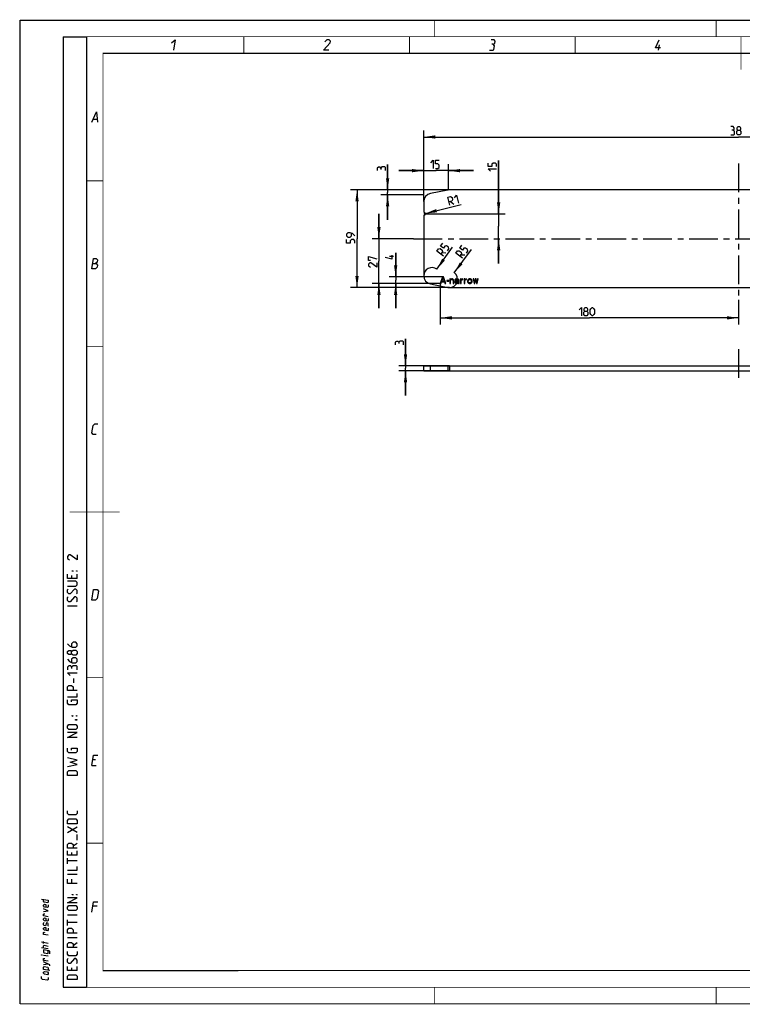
# Model space of a CAD drawing. Header units: millimetres. Extents: x 0 to 420, y 0 to 297.
# Tile 1 of 5: x 0 to 218, y 0 to 297. Entities that reach past the tile are written whole.
import ezdxf

# ---------------------------------------------------------------- set-up
doc = ezdxf.new("R2010")
doc.units = ezdxf.units.MM
doc.header["$LTSCALE"] = 23.1
doc.linetypes.add('CENTER', pattern=[0.6, 0.375, -0.075, 0.075, -0.075])
doc.layers.get('0').update_dxf_attribs({"linetype": 'CONTINUOUS'})
doc.layers.add('02___PRT_ALL_AXES', color=7, linetype='CONTINUOUS')
doc.layers.add('DIM_PILOTEES', color=7, linetype='CONTINUOUS')
doc.styles.get("Standard").update_dxf_attribs({"font": 'txt', "width": 0.7})
doc.dimstyles.new('DIMSTYLE_1', dxfattribs={"dimtxt": 2.5, "dimasz": 3.5, "dimexe": 2, "dimexo": 0, "dimtad": 1, "dimlfac": 2, "dimdsep": 46, "dimtxsty": 'STANDARD', "dimblk": '_FILLED', "dimblk1": '_FILLED', "dimblk2": '_FILLED', "dimcen": 0.09, "dimazin": 2, "dimtp": 0.5, "dimtm": 0.5, "dimtfac": 1, "dimtofl": 0, "dimtmove": 0, "dimatfit": 3, "dimldrblk": '_FILLED', "dimfxl": 1, "dimtolj": 1, "dimarcsym": 0})
doc.dimstyles.new('DIMSTYLE_2', dxfattribs={"dimtxt": 2.5, "dimasz": 3.5, "dimexe": 2, "dimexo": 0, "dimtad": 1, "dimlfac": 2, "dimdsep": 46, "dimtxsty": 'STANDARD', "dimblk": '_FILLED', "dimblk1": '_FILLED', "dimblk2": '_FILLED', "dimcen": 0.09, "dimazin": 2, "dimtp": 0.3, "dimtm": 0.3, "dimtfac": 1, "dimtofl": 0, "dimtmove": 0, "dimatfit": 3, "dimldrblk": '_FILLED', "dimfxl": 1, "dimtolj": 1, "dimarcsym": 0})
doc.dimstyles.new('DIMSTYLE_3', dxfattribs={"dimtxt": 2.5, "dimasz": 3.5, "dimexe": 2, "dimexo": 0, "dimtad": 1, "dimlfac": 2, "dimdsep": 46, "dimtxsty": 'STANDARD', "dimblk": '_FILLED', "dimblk1": '_FILLED', "dimblk2": '_FILLED', "dimcen": 0.09, "dimazin": 2, "dimtp": 0.1, "dimtm": 0.1, "dimtfac": 1, "dimtofl": 0, "dimtmove": 0, "dimatfit": 3, "dimldrblk": '_FILLED', "dimfxl": 1, "dimtolj": 1, "dimarcsym": 0})
doc.dimstyles.new('DIMSTYLE_4', dxfattribs={"dimtxt": 2.5, "dimasz": 3.5, "dimexe": 2, "dimexo": 0, "dimtad": 1, "dimlfac": 2, "dimdsep": 46, "dimtxsty": 'STANDARD', "dimblk": '_FILLED', "dimblk1": '_FILLED', "dimblk2": '_FILLED', "dimcen": 0.09, "dimazin": 2, "dimtp": 0.1, "dimtm": 0.1, "dimtfac": 1, "dimtofl": 0, "dimtmove": 0, "dimatfit": 3, "dimldrblk": '_FILLED', "dimfxl": 1, "dimtolj": 1, "dimarcsym": 0})
doc.dimstyles.new('DIMSTYLE_5', dxfattribs={"dimtxt": 2.5, "dimasz": 3.5, "dimexe": 2, "dimexo": 0, "dimtad": 1, "dimlfac": 2, "dimdsep": 46, "dimtxsty": 'STANDARD', "dimblk": '_FILLED', "dimblk1": '_FILLED', "dimblk2": '_FILLED', "dimcen": 0.09, "dimazin": 2, "dimtp": 0.2, "dimtm": 0.2, "dimtfac": 1, "dimtofl": 0, "dimtmove": 0, "dimatfit": 3, "dimldrblk": '_FILLED', "dimfxl": 1, "dimtolj": 1, "dimarcsym": 0})
doc.dimstyles.new('DIMSTYLE_6', dxfattribs={"dimtxt": 2.5, "dimasz": 3.5, "dimexe": 2, "dimexo": 0, "dimtad": 1, "dimlfac": 2, "dimdsep": 46, "dimtxsty": 'STANDARD', "dimblk": '_FILLED', "dimblk1": '_FILLED', "dimblk2": '_FILLED', "dimcen": 0.09, "dimazin": 2, "dimtp": 0.01, "dimtm": 0.01, "dimtfac": 1, "dimtofl": 0, "dimtmove": 0, "dimatfit": 3, "dimldrblk": '_FILLED', "dimfxl": 1, "dimtolj": 1, "dimarcsym": 0})

# ---------------------------------------------------------------- blocks, each defined once
blk = doc.blocks.new('_FILLED')
at = {"color": 0, "linetype": 'BYBLOCK'}
blk.add_solid([(0, 0), (-1, 0.143), (-1, -0.143)], dxfattribs=at)
blk = doc.blocks.new('*D0')
at = {"layer": 'DIM_PILOTEES', "color": 2, "linetype": 'CONTINUOUS'}
for p, q in [((121.77, 242.2), (121.77, 263.71)), ((121.77, 261.71), (216.77, 261.71)), ((311.77, 261.71), (216.77, 261.71)), ((311.77, 242.2), (311.77, 263.71))]:
    blk.add_line(p, q, dxfattribs=at)
at = {"layer": 'DIM_PILOTEES', "color": 2, "linetype": 'CONTINUOUS', "xscale": 3.5, "yscale": 3.5, "zscale": 3.5, "rotation": 180}
blk.add_blockref('_FILLED', (121.77, 261.71), dxfattribs=at)
at = {"layer": 'DIM_PILOTEES', "color": 2, "linetype": 'CONTINUOUS', "xscale": 3.5, "yscale": 3.5, "zscale": 3.5}
blk.add_blockref('_FILLED', (311.77, 261.71), dxfattribs=at)
at = {"layer": 'DIM_PILOTEES', "color": 2, "linetype": 'CONTINUOUS', "insert": (217.3, 264.84), "char_height": 2.5, "width": 8.5714, "attachment_point": 2, "line_spacing_factor": 0.9}
blk.add_mtext('{\\ftxt;\\W0.0001;\\H0.0001;\\~}{\\ftxt;\\W2.2857142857;\\H2.5; }{\\ftxt;\\W0.0001;\\H0.0001;\\~}', dxfattribs=at)
blk = doc.blocks.new('*D1')
at = {"layer": 'DIM_PILOTEES', "color": 2, "linetype": 'CONTINUOUS'}
for p, q in [((129.52, 245.75), (99.66, 245.75)), ((101.66, 245.75), (101.66, 231)), ((101.66, 216.25), (101.66, 231)), ((129.52, 216.25), (99.66, 216.25))]:
    blk.add_line(p, q, dxfattribs=at)
at = {"layer": 'DIM_PILOTEES', "color": 2, "linetype": 'CONTINUOUS', "xscale": 3.5, "yscale": 3.5, "zscale": 3.5}
for p, rotation in [((101.66, 245.75), 90), ((101.66, 216.25), 270)]:
    blk.add_blockref('_FILLED', p, dxfattribs=dict(at, rotation=rotation))
at = {"layer": 'DIM_PILOTEES', "color": 2, "linetype": 'CONTINUOUS', "insert": (98.53, 231.57), "char_height": 2.5, "width": 5.625, "attachment_point": 2, "rotation": 90, "line_spacing_factor": 0.9}
blk.add_mtext('{\\ftxt;\\W0.0001;\\H0.0001;\\~}{\\ftxt;\\W1.5;\\H2.5; }{\\ftxt;\\W0.0001;\\H0.0001;\\~}', dxfattribs=at)
blk = doc.blocks.new('*D2')
at = {"layer": 'DIM_PILOTEES', "color": 2, "linetype": 'CONTINUOUS'}
blk.add_line((125.73, 221.83), (130.46, 228.43), dxfattribs=at)
at = {"layer": 'DIM_PILOTEES', "color": 2, "linetype": 'CONTINUOUS', "xscale": 3.5, "yscale": 3.5, "zscale": 3.5, "rotation": 234.3663046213}
blk.add_blockref('_FILLED', (125.73, 221.83), dxfattribs=at)
at = {"layer": 'DIM_PILOTEES', "color": 2, "linetype": 'CONTINUOUS', "insert": (125.73, 227.2), "char_height": 2.5, "width": 5.625, "attachment_point": 1, "rotation": 54.3663, "line_spacing_factor": 0.9}
blk.add_mtext('{\\ftxt;\\W0.0001;\\H0.0001;\\~}{\\ftxt;\\W0.7857142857;\\H2.5; }{\\ftxt;\\W0.0001;\\H0.0001;\\~}{\\ftxt;\\W0.0001;\\H0.0001;\\~}{\\ftxt;\\W0.7142857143;\\H2.5; }{\\ftxt;\\W0.0001;\\H0.0001;\\~}', dxfattribs=at)
blk = doc.blocks.new('*D3')
at = {"layer": 'DIM_PILOTEES', "color": 2, "linetype": 'CONTINUOUS'}
blk.add_line((131.01, 220.75), (136.21, 227.74), dxfattribs=at)
at = {"layer": 'DIM_PILOTEES', "color": 2, "linetype": 'CONTINUOUS', "xscale": 3.5, "yscale": 3.5, "zscale": 3.5, "rotation": 233.3335885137}
blk.add_blockref('_FILLED', (131.01, 220.75), dxfattribs=at)
at = {"layer": 'DIM_PILOTEES', "color": 2, "linetype": 'CONTINUOUS', "insert": (131.46, 226.6), "char_height": 2.5, "width": 5.625, "attachment_point": 1, "rotation": 53.3336, "line_spacing_factor": 0.9}
blk.add_mtext('{\\ftxt;\\W0.0001;\\H0.0001;\\~}{\\ftxt;\\W0.7857142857;\\H2.5; }{\\ftxt;\\W0.0001;\\H0.0001;\\~}{\\ftxt;\\W0.0001;\\H0.0001;\\~}{\\ftxt;\\W0.7142857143;\\H2.5; }{\\ftxt;\\W0.0001;\\H0.0001;\\~}', dxfattribs=at)
blk = doc.blocks.new('*D4')
at = {"layer": 'DIM_PILOTEES', "color": 2, "linetype": 'CONTINUOUS'}
for p, q in [((116.29, 192.63), (116.29, 200.79)), ((116.29, 200.79), (116.29, 191.88)), ((129.52, 192.63), (114.29, 192.63)), ((129.52, 191.13), (114.29, 191.13)), ((116.29, 183.63), (116.29, 191.88)), ((116.29, 191.13), (116.29, 183.63))]:
    blk.add_line(p, q, dxfattribs=at)
at = {"layer": 'DIM_PILOTEES', "color": 2, "linetype": 'CONTINUOUS', "xscale": 3.5, "yscale": 3.5, "zscale": 3.5}
for p, rotation in [((116.29, 192.63), 270), ((116.29, 191.13), 90)]:
    blk.add_blockref('_FILLED', p, dxfattribs=dict(at, rotation=rotation))
at = {"layer": 'DIM_PILOTEES', "color": 2, "linetype": 'CONTINUOUS', "insert": (113.16, 199.01), "char_height": 2.5, "width": 2.6786, "attachment_point": 1, "rotation": 90, "line_spacing_factor": 0.9}
blk.add_mtext('{\\ftxt;\\W0.0001;\\H0.0001;\\~}{\\ftxt;\\W0.7142857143;\\H2.5; }{\\ftxt;\\W0.0001;\\H0.0001;\\~}', dxfattribs=at)
blk = doc.blocks.new('*D5')
at = {"layer": 'DIM_PILOTEES', "color": 2, "linetype": 'CONTINUOUS'}
for p, q in [((108.27, 231), (108.27, 238.5)), ((108.27, 238.5), (108.27, 224.25)), ((118.72, 231), (106.27, 231)), ((108.27, 210), (108.27, 224.25)), ((126.77, 217.5), (106.27, 217.5)), ((108.27, 217.5), (108.27, 210))]:
    blk.add_line(p, q, dxfattribs=at)
at = {"layer": 'DIM_PILOTEES', "color": 2, "linetype": 'CONTINUOUS', "xscale": 3.5, "yscale": 3.5, "zscale": 3.5}
for p, rotation in [((108.27, 231), 270), ((108.27, 217.5), 90)]:
    blk.add_blockref('_FILLED', p, dxfattribs=dict(at, rotation=rotation))
at = {"layer": 'DIM_PILOTEES', "color": 2, "linetype": 'CONTINUOUS', "insert": (105.15, 224.41), "char_height": 2.5, "width": 5.8929, "attachment_point": 2, "rotation": 90, "line_spacing_factor": 0.9}
blk.add_mtext('{\\ftxt;\\W0.0001;\\H0.0001;\\~}{\\ftxt;\\W1.5714285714;\\H2.5; }{\\ftxt;\\W0.0001;\\H0.0001;\\~}', dxfattribs=at)
blk = doc.blocks.new('*D6')
at = {"layer": 'DIM_PILOTEES', "color": 2, "linetype": 'CONTINUOUS'}
for p, q in [((126.77, 217.5), (126.77, 205.11)), ((216.77, 212.54), (216.77, 205.11)), ((126.77, 207.11), (171.77, 207.11)), ((216.77, 207.11), (171.77, 207.11))]:
    blk.add_line(p, q, dxfattribs=at)
at = {"layer": 'DIM_PILOTEES', "color": 2, "linetype": 'CONTINUOUS', "xscale": 3.5, "yscale": 3.5, "zscale": 3.5, "rotation": 180}
blk.add_blockref('_FILLED', (126.77, 207.11), dxfattribs=at)
at = {"layer": 'DIM_PILOTEES', "color": 2, "linetype": 'CONTINUOUS', "xscale": 3.5, "yscale": 3.5, "zscale": 3.5}
blk.add_blockref('_FILLED', (216.77, 207.11), dxfattribs=at)
at = {"layer": 'DIM_PILOTEES', "color": 2, "linetype": 'CONTINUOUS', "insert": (171.31, 210.24), "char_height": 2.5, "width": 8.0357, "attachment_point": 2, "line_spacing_factor": 0.9}
blk.add_mtext('{\\ftxt;\\W0.0001;\\H0.0001;\\~}{\\ftxt;\\W2.1428571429;\\H2.5; }{\\ftxt;\\W0.0001;\\H0.0001;\\~}', dxfattribs=at)
blk = doc.blocks.new('*D7')
at = {"layer": 'DIM_PILOTEES', "color": 2, "linetype": 'CONTINUOUS'}
for p, q in [((113.32, 219.5), (113.32, 226.74)), ((113.32, 226.74), (113.32, 218.5)), ((127.44, 219.5), (111.32, 219.5)), ((126.77, 217.5), (111.32, 217.5)), ((113.32, 210), (113.32, 218.5)), ((113.32, 217.5), (113.32, 210))]:
    blk.add_line(p, q, dxfattribs=at)
at = {"layer": 'DIM_PILOTEES', "color": 2, "linetype": 'CONTINUOUS', "xscale": 3.5, "yscale": 3.5, "zscale": 3.5}
for p, rotation in [((113.32, 219.5), 270), ((113.32, 217.5), 90)]:
    blk.add_blockref('_FILLED', p, dxfattribs=dict(at, rotation=rotation))
at = {"layer": 'DIM_PILOTEES', "color": 2, "linetype": 'CONTINUOUS', "insert": (110.2, 224.78), "char_height": 2.5, "width": 2.9464, "attachment_point": 1, "rotation": 90, "line_spacing_factor": 0.9}
blk.add_mtext('{\\ftxt;\\W0.0001;\\H0.0001;\\~}{\\ftxt;\\W0.7857142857;\\H2.5; }{\\ftxt;\\W0.0001;\\H0.0001;\\~}', dxfattribs=at)
blk = doc.blocks.new('*D8')
at = {"layer": 'DIM_PILOTEES', "color": 2, "linetype": 'CONTINUOUS'}
blk.add_line((122.26, 238.62), (133.07, 241.31), dxfattribs=at)
at = {"layer": 'DIM_PILOTEES', "color": 2, "linetype": 'CONTINUOUS', "xscale": 3.5, "yscale": 3.5, "zscale": 3.5, "rotation": 193.9852244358}
blk.add_blockref('_FILLED', (122.26, 238.62), dxfattribs=at)
at = {"layer": 'DIM_PILOTEES', "color": 2, "linetype": 'CONTINUOUS', "insert": (129.02, 243.53), "char_height": 2.5, "width": 5.0893, "attachment_point": 1, "rotation": 13.9852, "line_spacing_factor": 0.9}
blk.add_mtext('{\\ftxt;\\W0.0001;\\H0.0001;\\~}{\\ftxt;\\W0.7857142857;\\H2.5; }{\\ftxt;\\W0.0001;\\H0.0001;\\~}{\\ftxt;\\W0.0001;\\H0.0001;\\~}{\\ftxt;\\W0.5714285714;\\H2.5; }{\\ftxt;\\W0.0001;\\H0.0001;\\~}', dxfattribs=at)
blk = doc.blocks.new('*D9')
at = {"layer": 'DIM_PILOTEES', "color": 2, "linetype": 'CONTINUOUS'}
for p, q in [((144.39, 238.5), (144.39, 254.58)), ((144.39, 254.58), (144.39, 234.75)), ((121.77, 238.5), (146.39, 238.5)), ((144.39, 223.5), (144.39, 234.75)), ((144.39, 231), (144.39, 223.5))]:
    blk.add_line(p, q, dxfattribs=at)
at = {"layer": 'DIM_PILOTEES', "color": 2, "linetype": 'CONTINUOUS', "xscale": 3.5, "yscale": 3.5, "zscale": 3.5}
for p, rotation in [((144.39, 238.5), 270), ((144.39, 231), 90)]:
    blk.add_blockref('_FILLED', p, dxfattribs=dict(at, rotation=rotation))
at = {"layer": 'DIM_PILOTEES', "color": 2, "linetype": 'CONTINUOUS', "insert": (141.26, 251.36), "char_height": 2.5, "width": 4.8214, "attachment_point": 1, "rotation": 90, "line_spacing_factor": 0.9}
blk.add_mtext('{\\ftxt;\\W0.0001;\\H0.0001;\\~}{\\ftxt;\\W1.2857142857;\\H2.5; }{\\ftxt;\\W0.0001;\\H0.0001;\\~}', dxfattribs=at)
blk = doc.blocks.new('*D10')
at = {"color": 2, "linetype": 'CONTINUOUS'}
for p, q in [((110.89, 245.75), (110.89, 253.37)), ((110.89, 253.37), (110.89, 245)), ((129.27, 245.75), (108.89, 245.75)), ((121.77, 244.25), (108.89, 244.25)), ((110.89, 236.75), (110.89, 245)), ((110.89, 244.25), (110.89, 236.75))]:
    blk.add_line(p, q, dxfattribs=at)
at = {"color": 2, "linetype": 'CONTINUOUS', "xscale": 3.5, "yscale": 3.5, "zscale": 3.5}
for p, rotation in [((110.89, 245.75), 270), ((110.89, 244.25), 90)]:
    blk.add_blockref('_FILLED', p, dxfattribs=dict(at, rotation=rotation))
at = {"color": 2, "linetype": 'CONTINUOUS', "insert": (107.76, 251.58), "char_height": 2.5, "width": 2.6786, "attachment_point": 1, "rotation": 90, "line_spacing_factor": 0.9}
blk.add_mtext('{\\ftxt;\\W0.0001;\\H0.0001;\\~}{\\ftxt;\\W0.7142857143;\\H2.5; }{\\ftxt;\\W0.0001;\\H0.0001;\\~}', dxfattribs=at)
blk = doc.blocks.new('*D11')
at = {"color": 2, "linetype": 'CONTINUOUS'}
for p, q in [((121.77, 244.25), (121.77, 253.55)), ((129.27, 245.75), (129.27, 253.55)), ((121.77, 251.55), (114.27, 251.55)), ((114.27, 251.55), (125.52, 251.55)), ((136.77, 251.55), (125.52, 251.55)), ((129.27, 251.55), (136.77, 251.55))]:
    blk.add_line(p, q, dxfattribs=at)
at = {"color": 2, "linetype": 'CONTINUOUS', "xscale": 3.5, "yscale": 3.5, "zscale": 3.5}
blk.add_blockref('_FILLED', (121.77, 251.55), dxfattribs=at)
at = {"color": 2, "linetype": 'CONTINUOUS', "xscale": 3.5, "yscale": 3.5, "zscale": 3.5, "rotation": 180}
blk.add_blockref('_FILLED', (129.27, 251.55), dxfattribs=at)
at = {"color": 2, "linetype": 'CONTINUOUS', "insert": (125.52, 254.67), "char_height": 2.5, "width": 4.8214, "attachment_point": 2, "line_spacing_factor": 0.9}
blk.add_mtext('{\\ftxt;\\W0.0001;\\H0.0001;\\~}{\\ftxt;\\W1.2857142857;\\H2.5; }{\\ftxt;\\W0.0001;\\H0.0001;\\~}', dxfattribs=at)

msp = doc.modelspace()

# ---------------------------------------------------------------- linework, layer by layer
at = {"color": 7, "linetype": 'CONTINUOUS'}
for p, q in [((0, 0), (0, 297)), ((0, 297), (420, 297)), ((25, 286.9999), (410, 286.9999)), ((129.0286, 245.7011), (123.781, 244.6516)), ((304.0238, 245.7497), (129.5189, 245.7497)), ((121.7713, 242.2002), (121.7713, 239.0913)), ((121.7713, 237.9081), (121.7713, 219.7992)), ((123.781, 217.3477), (129.0286, 216.2982)), ((127.438, 219.4997), (126.7713, 217.4997)), ((126.7713, 217.4997), (127.0213, 217.4997)), ((127.0213, 217.4997), (127.188, 218.0103)), ((127.188, 218.0103), (128.0213, 218.0103)), ((127.2297, 218.1805), (127.6047, 219.3295)), ((127.9797, 218.1805), (127.2297, 218.1805)), ((127.7713, 219.4997), (127.438, 219.4997)), ((127.6047, 219.3295), (127.9797, 218.1805)), ((128.438, 217.4997), (127.7713, 219.4997)), ((128.0213, 218.0103), (128.188, 217.4997)), ((128.188, 217.4997), (128.438, 217.4997)), ((128.7713, 218.4358), (128.7713, 218.2231)), ((129.3547, 218.4358), (128.7713, 218.4358)), ((128.7713, 218.2231), (129.3547, 218.2231)), ((129.3547, 218.2231), (129.3547, 218.4358)), ((129.688, 218.8614), (129.688, 217.4997)), ((129.8963, 218.8614), (129.688, 218.8614)), ((129.688, 217.4997), (129.8963, 217.4997)), ((129.8963, 218.6486), (129.8963, 218.8614)), ((129.9797, 218.7337), (129.8963, 218.6486)), ((129.8963, 218.4784), (129.9797, 218.5635)), ((129.8963, 217.4997), (129.8963, 218.4784)), ((130.1047, 218.8188), (129.9797, 218.7337)), ((129.9797, 218.5635), (130.1047, 218.6486)), ((130.2713, 218.8614), (130.1047, 218.8188)), ((130.1047, 218.6486), (130.2713, 218.6912)), ((130.438, 218.8614), (130.2713, 218.8614)), ((130.2713, 218.6912), (130.438, 218.6486)), ((130.563, 218.8188), (130.438, 218.8614)), ((130.438, 218.6486), (130.5213, 218.6061)), ((130.5213, 218.6061), (130.6047, 218.5209)), ((130.688, 218.7337), (130.563, 218.8188)), ((130.6047, 218.5209), (130.6463, 218.3082)), ((130.6463, 218.3082), (130.6463, 217.4997)), ((130.6463, 217.4997), (130.8547, 217.4997)), ((130.7713, 218.6486), (130.688, 218.7337)), ((130.813, 218.5209), (130.7713, 218.6486)), ((130.8547, 218.3082), (130.813, 218.5209)), ((130.8547, 217.4997), (130.8547, 218.3082)), ((131.2297, 218.6912), (131.188, 218.6061)), ((131.188, 218.6061), (131.188, 218.5209)), ((131.188, 218.5209), (131.3963, 218.5209)), ((131.2713, 218.1805), (131.188, 218.0103)), ((131.188, 218.0103), (131.188, 217.8826)), ((131.188, 217.8826), (131.2297, 217.7124)), ((131.313, 218.7763), (131.2297, 218.6912)), ((131.2297, 217.7124), (131.3547, 217.5848)), ((131.3547, 218.2656), (131.2713, 218.1805)), ((131.3963, 218.8188), (131.313, 218.7763)), ((131.5213, 218.3507), (131.3547, 218.2656)), ((131.3547, 217.5848), (131.438, 217.5422)), ((131.688, 218.8614), (131.3963, 218.8188)), ((131.3963, 218.5209), (131.438, 218.6061)), ((131.3963, 217.9252), (131.438, 218.0529)), ((131.3963, 217.8401), (131.3963, 217.9252)), ((131.438, 217.755), (131.3963, 217.8401)), ((131.438, 218.6061), (131.5213, 218.6486)), ((131.438, 218.0529), (131.5213, 218.138)), ((131.6047, 217.6699), (131.438, 217.755)), ((131.438, 217.5422), (131.6047, 217.4997)), ((131.5213, 218.6486), (131.688, 218.6912)), ((131.7713, 218.3933), (131.5213, 218.3507)), ((131.5213, 218.138), (131.6047, 218.1805)), ((131.6047, 218.1805), (131.7713, 218.2231)), ((131.8547, 217.6699), (131.6047, 217.6699)), ((131.6047, 217.4997), (131.8547, 217.4997)), ((131.938, 218.8614), (131.688, 218.8614)), ((131.688, 218.6912), (131.938, 218.6912)), ((132.2297, 218.3933), (131.7713, 218.3933)), ((131.7713, 218.2231), (132.2297, 218.2231)), ((132.063, 217.755), (131.8547, 217.6699)), ((131.8547, 217.4997), (132.063, 217.5422)), ((132.188, 218.8188), (131.938, 218.8614)), ((131.938, 218.6912), (132.1047, 218.6486)), ((132.188, 217.8826), (132.063, 217.755)), ((132.063, 217.5422), (132.188, 217.6273)), ((132.1047, 218.6486), (132.188, 218.6061)), ((132.313, 218.7337), (132.188, 218.8188)), ((132.188, 218.6061), (132.2297, 218.5209)), ((132.2297, 217.9678), (132.188, 217.8826)), ((132.188, 217.6273), (132.2297, 217.7124)), ((132.2297, 218.5209), (132.2297, 218.3933)), ((132.2297, 218.2231), (132.2297, 217.9678)), ((132.2297, 217.7124), (132.2713, 217.5848)), ((132.2713, 217.5848), (132.313, 217.4997)), ((132.3963, 218.6486), (132.313, 218.7337)), ((132.313, 217.4997), (132.5213, 217.4997)), ((132.438, 218.5209), (132.3963, 218.6486)), ((132.438, 217.8401), (132.438, 218.5209)), ((132.4797, 217.6273), (132.438, 217.8401)), ((132.5213, 217.4997), (132.4797, 217.6273)), ((132.8547, 218.8614), (132.8547, 217.4997)), ((133.063, 218.8614), (132.8547, 218.8614)), ((132.8547, 217.4997), (133.063, 217.4997)), ((133.063, 218.6061), (133.063, 218.8614)), ((133.1463, 218.6912), (133.063, 218.6061)), ((133.063, 218.3507), (133.188, 218.5209)), ((133.063, 217.4997), (133.063, 218.3507)), ((133.2713, 218.7763), (133.1463, 218.6912)), ((133.188, 218.5209), (133.3547, 218.6061)), ((133.3963, 218.8188), (133.2713, 218.7763)), ((133.3547, 218.6061), (133.6047, 218.6486)), ((133.6047, 218.8614), (133.3963, 218.8188)), ((133.6047, 218.6486), (133.6047, 218.8614)), ((133.938, 218.8614), (133.938, 217.4997)), ((134.1463, 218.8614), (133.938, 218.8614)), ((133.938, 217.4997), (134.1463, 217.4997)), ((134.1463, 218.6061), (134.1463, 218.8614)), ((134.2297, 218.6912), (134.1463, 218.6061)), ((134.1463, 218.3507), (134.2713, 218.5209)), ((134.1463, 217.4997), (134.1463, 218.3507)), ((134.3547, 218.7763), (134.2297, 218.6912)), ((134.2713, 218.5209), (134.438, 218.6061)), ((134.4797, 218.8188), (134.3547, 218.7763)), ((134.438, 218.6061), (134.688, 218.6486)), ((134.688, 218.8614), (134.4797, 218.8188)), ((134.688, 218.6486), (134.688, 218.8614)), ((135.063, 218.4358), (135.0213, 218.2656)), ((135.0213, 218.2656), (135.0213, 218.0954)), ((135.0213, 218.0954), (135.1047, 217.7975)), ((135.1047, 218.5635), (135.063, 218.4358)), ((135.188, 218.6912), (135.1047, 218.5635)), ((135.1047, 217.7975), (135.188, 217.6699)), ((135.2713, 218.7763), (135.188, 218.6912)), ((135.188, 217.6699), (135.2713, 217.5848)), ((135.2297, 218.2656), (135.2713, 218.4358)), ((135.2297, 218.0954), (135.2297, 218.2656)), ((135.2713, 217.9252), (135.2297, 218.0954)), ((135.3547, 218.8188), (135.2713, 218.7763)), ((135.2713, 218.4358), (135.3547, 218.5635)), ((135.3547, 217.7975), (135.2713, 217.9252)), ((135.2713, 217.5848), (135.3547, 217.5422)), ((135.5213, 218.8614), (135.3547, 218.8188)), ((135.3547, 218.5635), (135.438, 218.6486)), ((135.438, 217.7124), (135.3547, 217.7975)), ((135.3547, 217.5422), (135.5213, 217.4997)), ((135.438, 218.6486), (135.6047, 218.6912)), ((135.6047, 217.6699), (135.438, 217.7124)), ((135.8547, 218.8614), (135.5213, 218.8614)), ((135.5213, 217.4997), (135.8547, 217.4997)), ((135.6047, 218.6912), (135.7713, 218.6912)), ((135.7713, 217.6699), (135.6047, 217.6699)), ((135.7713, 218.6912), (135.938, 218.6486)), ((135.938, 217.7124), (135.7713, 217.6699)), ((136.0213, 218.8188), (135.8547, 218.8614)), ((135.8547, 217.4997), (136.0213, 217.5422)), ((135.938, 218.6486), (136.0213, 218.5635)), ((136.0213, 217.7975), (135.938, 217.7124)), ((136.1047, 218.7763), (136.0213, 218.8188)), ((136.0213, 218.5635), (136.1047, 218.4358)), ((136.1047, 217.9252), (136.0213, 217.7975)), ((136.0213, 217.5422), (136.1047, 217.5848)), ((136.188, 218.6912), (136.1047, 218.7763)), ((136.1047, 218.4358), (136.1463, 218.2656)), ((136.1463, 218.0954), (136.1047, 217.9252)), ((136.1047, 217.5848), (136.188, 217.6699)), ((136.1463, 218.2656), (136.1463, 218.0954)), ((136.2713, 218.5635), (136.188, 218.6912)), ((136.188, 217.6699), (136.2713, 217.7975)), ((136.313, 218.4358), (136.2713, 218.5635)), ((136.2713, 217.7975), (136.3547, 218.0954)), ((136.3547, 218.2656), (136.313, 218.4358)), ((136.3547, 218.0954), (136.3547, 218.2656)), ((136.688, 218.8614), (137.0213, 217.4997)), ((136.8963, 218.8614), (136.688, 218.8614)), ((137.1463, 217.9252), (136.8963, 218.8614)), ((137.0213, 217.4997), (137.2297, 217.4997)), ((137.3547, 218.8614), (137.1463, 217.9252)), ((137.2297, 217.4997), (137.438, 218.4358)), ((137.563, 218.8614), (137.3547, 218.8614)), ((137.438, 218.4358), (137.4797, 218.4358)), ((137.4797, 218.4358), (137.688, 217.4997)), ((137.7713, 217.9252), (137.563, 218.8614)), ((137.688, 217.4997), (137.8963, 217.4997)), ((138.0213, 218.8614), (137.7713, 217.9252)), ((137.8963, 217.4997), (138.2297, 218.8614)), ((138.2297, 218.8614), (138.0213, 218.8614)), ((129.5189, 216.2497), (304.0238, 216.2497)), ((121.7713, 191.1335), (121.7713, 192.6335)), ((121.7713, 192.6335), (311.7713, 192.6335)), ((121.7713, 191.1335), (311.7713, 191.1335)), ((123.781, 191.1335), (123.781, 192.6335)), ((129.0286, 192.6335), (129.0286, 191.1335)), ((129.5189, 192.6335), (129.5189, 191.1335)), ((25, 9.9999), (25, 10)), ((409.86, 10.0737), (25.007, 10.0134))]:
    msp.add_line(p, q, dxfattribs=at)
at = {"color": 2, "linetype": 'CONTINUOUS'}
for p, q in [((13, 292), (20, 292)), ((13, 292), (13, 5)), ((20, 292), (20, 5)), ((192.6396, 287.925), (192.8968, 289.5)), ((22.0363, 267.075), (23.2363, 267.075)), ((15.5357, 129.3214), (15.5357, 128.4643)), ((17.25, 128.4643), (17.25, 129.75)), ((17.25, 120.0357), (14.25, 120.0357)), ((16.1786, 96.9643), (16.1786, 98.25)), ((21.5894, 71.9249), (22.9394, 71.9249)), ((22.7833, 73.7249), (21.8833, 73.7249)), ((17.25, 51.75), (14.25, 53.4643)), ((14.25, 51.75), (17.25, 53.4643)), ((17.25, 49.3929), (17.25, 51.1071)), ((15.9643, 47.6786), (17.25, 48.5357)), ((15.5357, 45.75), (15.5357, 44.8929)), ((17.25, 44.8929), (17.25, 46.1786)), ((14.25, 42.3214), (14.25, 44.0357)), ((17.25, 43.1786), (14.25, 43.1786)), ((17.25, 39.0357), (14.25, 39.0357)), ((15.5357, 37.6071), (15.5357, 36.3214)), ((17.25, 26.8214), (14.25, 26.8214)), ((23.2333, 29.4749), (21.8833, 29.4749)), ((14.25, 23.6786), (14.25, 25.3929)), ((17.25, 24.5357), (14.25, 24.5357)), ((8.5001, 18.2823), (6.5001, 18.6089)), ((7.0715, 18.2775), (7.0715, 18.8489)), ((17.25, 19.9643), (14.25, 19.9643)), ((15.9643, 17.6786), (17.25, 18.5357)), ((8.5001, 16.6157), (6.5001, 16.9422)), ((8.5001, 14.4252), (7.0715, 14.6584)), ((7.0715, 11.8489), (8.5001, 12.0442)), ((15.5357, 10.8929), (15.5357, 10.0357)), ((17.25, 10.0357), (17.25, 11.3214)), ((13, 5), (20, 5))]:
    msp.add_line(p, q, dxfattribs=at)
at = {"color": 7, "linetype": 'CONTINUOUS', "const_width": 0.25}
for points in [[(125, 297), (125, 292)], [(209.9999, 297), (209.9999, 292)], [(20, 292), (20, 5)], [(415, 292), (20, 292)], [(67.5002, 292), (67.5002, 287)], [(117.5002, 292), (117.5002, 287)], [(167.5002, 292), (167.5002, 287)], [(217.5002, 292), (217.5002, 282)], [(25, 10), (25, 287)], [(25, 287), (410, 287)], [(20.0002, 248.5), (25.0002, 248.5)], [(20.0002, 198.4999), (25.0002, 198.4999)], [(30, 148.5), (15, 148.5)], [(20.0002, 98.5), (25.0002, 98.5)], [(20.0002, 48.5), (25.0002, 48.5)], [(409.8307, 10.048), (25, 10)], [(20, 5), (415, 5)], [(125, 0), (125, 5)], [(209.9999, 0), (209.9999, 5)], [(420, 0), (0, 0)]]:
    msp.add_lwpolyline(points, dxfattribs=at)
at = {"color": 2, "linetype": 'CONTINUOUS'}
for points in [[(45.7067, 290.175), (46.7537, 291.075), (46.2394, 287.925)], [(93.1646, 287.925), (91.5896, 287.925), (93.5319, 290.175), (93.6054, 290.625), (93.2289, 291.075), (92.5539, 291.075), (91.9937, 290.4)], [(141.5896, 287.925), (142.7146, 287.925), (142.9763, 288.15), (143.16, 289.275), (142.7835, 289.725), (142.3335, 289.725)], [(142.7835, 289.725), (143.1952, 289.95), (143.3054, 290.625), (143.0039, 291.075), (142.1039, 291.075)], [(193.2748, 288.6), (191.6998, 288.6), (192.7789, 291.075)], [(21.5894, 266.175), (23.0037, 269.325), (23.3894, 266.175)], [(123.9142, 253.9563), (124.6285, 254.6706), (124.6285, 252.1706)], [(125.3428, 252.1706), (126.0571, 252.1706), (126.4142, 252.5277), (126.4142, 253.242), (126.0571, 253.5992), (125.3428, 253.5992), (125.3428, 254.6706), (126.4142, 254.6706)], [(108.8341, 252.2982), (108.6555, 252.5958), (108.1198, 252.5958), (107.7626, 252.2982), (107.7626, 251.5839)], [(110.2626, 251.5839), (110.2626, 252.4767), (110.0841, 252.6553), (109.1912, 252.6553), (108.8341, 252.2982), (108.8341, 251.941)], [(21.5894, 221.9249), (22.1037, 225.0749), (22.7787, 225.0749), (22.9914, 224.9999), (23.3802, 224.6249), (23.27, 223.9499), (22.7465, 223.4999)], [(21.8465, 223.4999), (22.9715, 223.4999), (23.3481, 223.0499), (23.2379, 222.3749), (22.7144, 221.9249), (21.5894, 221.9249)], [(22.9394, 171.9249), (22.0394, 171.9249), (21.6629, 172.3749), (22.0302, 174.6249), (22.5537, 175.0749), (23.4537, 175.0749)], [(17.25, 135.5357), (17.25, 134.0357), (15.1071, 135.5357), (14.6786, 135.5357), (14.25, 135.1071), (14.25, 134.4643), (14.8929, 134.0357)], [(17.25, 128.4643), (14.25, 128.4643), (14.25, 129.75)], [(15.9643, 130.6071), (15.75, 130.6071), (15.75, 130.75), (15.9643, 130.6071)], [(17.25, 130.6071), (17.0357, 130.6071), (17.0357, 130.75), (17.25, 130.6071)], [(14.25, 126.1071), (16.8214, 126.1071), (17.25, 126.5357), (17.25, 127.1786), (16.8214, 127.6071), (14.25, 127.6071)], [(17.0357, 123.75), (17.25, 123.9643), (17.25, 124.8214), (16.8214, 125.25), (16.3929, 125.25), (15.1071, 123.75), (14.6786, 123.75), (14.25, 124.1786), (14.25, 125.0357), (14.4643, 125.25)], [(21.5894, 121.9249), (22.1037, 125.0749), (23.2287, 125.0749), (23.6052, 124.6249), (23.2379, 122.3749), (22.7144, 121.9249), (21.5894, 121.9249)], [(17.0357, 121.3929), (17.25, 121.6071), (17.25, 122.4643), (16.8214, 122.8929), (16.3929, 122.8929), (15.1071, 121.3929), (14.6786, 121.3929), (14.25, 121.8214), (14.25, 122.6786), (14.4643, 122.8929)], [(14.25, 108.75), (14.8929, 108.1071), (15.75, 107.6786), (16.8214, 107.6786), (17.25, 108.1071), (17.25, 108.75), (16.8214, 109.1786), (15.9643, 109.1786), (15.5357, 108.75), (15.5357, 107.8214)], [(15.5357, 105.75), (15.3214, 105.4643), (14.6786, 105.4643), (14.25, 105.75), (14.25, 106.3929), (14.6786, 106.6786), (15.3214, 106.6786), (15.5357, 106.3929), (15.9643, 106.8214), (16.8214, 106.8214), (17.25, 106.3929), (17.25, 105.75), (16.8214, 105.3214)], [(14.25, 104.0357), (14.8929, 103.3929), (15.75, 102.9643), (16.8214, 102.9643), (17.25, 103.3929), (17.25, 104.0357), (16.8214, 104.4643), (15.9643, 104.4643), (15.5357, 104.0357), (15.5357, 103.1071)], [(16.8214, 105.3214), (15.9643, 105.3214), (15.5357, 105.75), (15.5357, 106.3929)], [(15.5357, 101.6786), (15.3214, 102.0357), (14.6786, 102.0357), (14.25, 101.6786), (14.25, 100.8214)], [(17.25, 100.8214), (17.25, 101.8929), (17.0357, 102.1071), (15.9643, 102.1071), (15.5357, 101.6786), (15.5357, 101.25)], [(15.1071, 99.1071), (14.25, 99.9643), (17.25, 99.9643)], [(17.25, 94.6071), (14.25, 94.6071), (14.25, 95.6786), (14.6786, 96.1071), (15.5357, 96.1071), (15.9643, 95.6786), (15.9643, 94.6071)], [(14.25, 92.6786), (17.25, 92.6786), (17.25, 93.75)], [(15.5357, 91.1786), (15.5357, 91.8214), (17.25, 91.8214), (17.25, 90.75), (16.8214, 90.3214), (14.6786, 90.3214), (14.25, 90.75), (14.25, 91.8214)], [(15.9643, 86.8929), (15.75, 86.8929), (15.75, 87.0357), (15.9643, 86.8929)], [(17.25, 86.8929), (17.0357, 86.8929), (17.0357, 87.0357), (17.25, 86.8929)], [(16.8214, 82.8214), (14.6786, 82.8214), (14.25, 83.25), (14.25, 83.8929), (14.6786, 84.3214), (16.8214, 84.3214), (17.25, 83.8929), (17.25, 83.25), (16.8214, 82.8214)], [(16.75, 85.8214), (16.8929, 85.8929), (16.9643, 85.8929), (17.1071, 85.8214), (17.1071, 85.6786), (16.9643, 85.6071), (16.8929, 85.6071), (16.75, 85.6786), (16.75, 85.8214)], [(17.25, 80.4643), (14.25, 80.4643), (17.25, 81.9643), (14.25, 81.9643)], [(15.5357, 76.6071), (15.5357, 77.25), (17.25, 77.25), (17.25, 76.1786), (16.8214, 75.75), (14.6786, 75.75), (14.25, 76.1786), (14.25, 77.25)], [(21.5894, 71.9249), (22.1037, 75.0749), (23.4537, 75.0749)], [(14.25, 71.6786), (17.25, 72.3214), (15.1071, 72.9643), (17.25, 73.6071), (14.25, 74.25)], [(17.25, 68.9643), (14.25, 68.9643), (14.25, 70.0357), (14.6786, 70.4643), (16.8214, 70.4643), (17.25, 70.0357), (17.25, 68.9643)], [(17.25, 58.3214), (17.25, 57.4643), (16.8214, 57.0357), (14.6786, 57.0357), (14.25, 57.4643), (14.25, 58.3214)], [(17.25, 54.3214), (14.25, 54.3214), (14.25, 55.3929), (14.6786, 55.8214), (16.8214, 55.8214), (17.25, 55.3929), (17.25, 54.3214)], [(17.25, 47.0357), (14.25, 47.0357), (14.25, 48.1071), (14.6786, 48.5357), (15.5357, 48.5357), (15.9643, 48.1071), (15.9643, 47.0357)], [(17.25, 44.8929), (14.25, 44.8929), (14.25, 46.1786)], [(14.25, 40.3929), (17.25, 40.3929), (17.25, 41.4643)], [(17.25, 36.3214), (14.25, 36.3214), (14.25, 37.6071)], [(15.9643, 32.8929), (15.75, 32.8929), (15.75, 33.0357), (15.9643, 32.8929)], [(17.25, 32.8929), (17.0357, 32.8929), (17.0357, 33.0357), (17.25, 32.8929)], [(6.5001, 31.6565), (8.5001, 31.3299), (8.5001, 30.7585), (8.3572, 30.4961), (7.2144, 30.6827), (7.0715, 30.9918), (7.0715, 31.5632)], [(8.5001, 29.9014), (8.5001, 29.3299), (8.2144, 29.0909), (7.3572, 29.2308), (7.0715, 29.5632), (7.0715, 29.8489), (7.3572, 30.088), (7.7858, 30.018), (7.7858, 29.1608)], [(17.25, 30.5357), (14.25, 30.5357), (17.25, 32.0357), (14.25, 32.0357)], [(21.5894, 27.6749), (22.1037, 30.8249), (23.4537, 30.8249)], [(7.0715, 27.8489), (8.5001, 28.0442), (7.0715, 28.706)], [(8.5001, 26.3299), (7.0715, 26.5632), (7.0715, 27.1346), (7.2144, 27.2065), (7.5001, 27.1599)], [(16.8214, 28.1786), (14.6786, 28.1786), (14.25, 28.6071), (14.25, 29.25), (14.6786, 29.6786), (16.8214, 29.6786), (17.25, 29.25), (17.25, 28.6071), (16.8214, 28.1786)], [(8.5001, 25.7585), (8.5001, 25.1871), (8.2144, 24.948), (7.3572, 25.088), (7.0715, 25.4203), (7.0715, 25.706), (7.3572, 25.9451), (7.7858, 25.8751), (7.7858, 25.018)], [(8.3572, 23.4961), (8.5001, 23.6157), (8.5001, 24.1871), (8.3572, 24.3533), (7.9286, 24.4232), (7.8334, 24.2959), (7.7382, 23.7401), (7.6429, 23.6127), (7.2144, 23.6827), (7.0715, 23.8489), (7.0715, 24.4203), (7.2144, 24.5399)], [(8.5001, 22.9014), (8.5001, 22.3299), (8.2144, 22.0909), (7.3572, 22.2308), (7.0715, 22.5632), (7.0715, 22.8489), (7.3572, 23.088), (7.7858, 23.018), (7.7858, 22.1608)], [(8.5001, 20.7585), (7.0715, 20.9918), (7.0715, 21.5632), (7.2144, 21.6351), (7.5001, 21.5885)], [(17.25, 21.3214), (14.25, 21.3214), (14.25, 22.3929), (14.6786, 22.8214), (15.5357, 22.8214), (15.9643, 22.3929), (15.9643, 21.3214)], [(17.25, 17.0357), (14.25, 17.0357), (14.25, 18.1071), (14.6786, 18.5357), (15.5357, 18.5357), (15.9643, 18.1071), (15.9643, 17.0357)], [(7.0715, 16.8489), (7.0715, 17.5632), (7.2143, 17.6827), (8.5001, 17.4728)], [(8.9763, 15.1093), (8.9763, 15.8236), (8.7858, 15.9976), (7.0715, 16.2775), (7.0715, 15.5632), (7.2143, 15.397), (8.3572, 15.2104), (8.5001, 15.3299), (8.5001, 16.0442)], [(17.25, 15.8214), (17.25, 14.9643), (16.8214, 14.5357), (14.6786, 14.5357), (14.25, 14.9643), (14.25, 15.8214)], [(6.6429, 14.7284), (6.5001, 14.7517), (6.5001, 14.7993), (6.6429, 14.7284)], [(8.5001, 12.8537), (7.0715, 13.087), (7.0715, 13.6584), (7.2143, 13.7303), (7.5001, 13.6837)], [(8.9763, 11.5379), (8.9763, 11.8236), (7.0715, 12.706)], [(17.0357, 12.1786), (17.25, 12.3929), (17.25, 13.25), (16.8214, 13.6786), (16.3929, 13.6786), (15.1071, 12.1786), (14.6786, 12.1786), (14.25, 12.6071), (14.25, 13.4643), (14.4643, 13.6786)], [(8.9763, 10.1093), (7.0715, 10.4203), (7.0715, 11.1346), (7.2143, 11.2541), (8.3572, 11.0675), (8.5001, 10.9014), (8.5001, 10.1871)], [(8.2143, 8.8052), (7.3572, 8.9451), (7.0715, 9.2775), (7.0715, 9.5632), (7.3572, 9.8023), (8.2143, 9.6623), (8.5001, 9.3299), (8.5001, 9.0442), (8.2143, 8.8052)], [(17.25, 10.0357), (14.25, 10.0357), (14.25, 11.3214)], [(8.5001, 7.949), (8.5001, 7.3776), (8.2143, 7.1385), (6.7858, 7.3717), (6.5001, 7.7041), (6.5001, 8.2755)], [(17.25, 7.3214), (14.25, 7.3214), (14.25, 8.3929), (14.6786, 8.8214), (16.8214, 8.8214), (17.25, 8.3929), (17.25, 7.3214)]]:
    msp.add_lwpolyline(points, dxfattribs=at)
at = {"color": 7, "linetype": 'CONTINUOUS'}
for centre, radius, start, end in [((124.2713, 242.2002), 2.5, 101.309932, 180), ((129.5189, 243.2497), 2.5, 90, 101.309932), ((121.8713, 239.0913), 0.1, 180, 260.405932), ((121.8713, 237.9081), 0.1, 99.594068, 180), ((121.7713, 238.4997), 0.5, 279.594068, 80.405932), ((124.2713, 219.7992), 2.5, 180, 258.690068), ((129.5189, 218.7497), 2.5, 258.690068, 270)]:
    msp.add_arc(centre, radius, start, end, dxfattribs=at)
at = {"layer": '02___PRT_ALL_AXES', "color": 2, "linetype": 'CENTER'}
for p, q in [((216.7713, 253.6949), (216.7713, 212.5435)), ((118.7154, 230.9997), (316.0548, 230.9997)), ((216.7713, 197.6445), (216.7713, 187.3566))]:
    msp.add_line(p, q, dxfattribs=at)
at = {"layer": 'DIM_PILOTEES', "color": 2, "linetype": 'CONTINUOUS'}
for p, q in [((129.8888, 242.2696), (130.8409, 241.4026)), ((127.2071, 226.8065), (128.4941, 226.7629)), ((132.9306, 226.1733), (134.2166, 226.1065)), ((112.6952, 225.6139), (111.4452, 225.6139))]:
    msp.add_line(p, q, dxfattribs=at)
for points in [[(215.1537, 263.7667), (215.4513, 263.9453), (215.4513, 264.481), (215.1537, 264.8382), (214.4394, 264.8382)], [(216.5823, 263.7667), (216.3442, 263.9453), (216.3442, 264.481), (216.5823, 264.8382), (217.118, 264.8382), (217.3561, 264.481), (217.3561, 263.9453), (217.118, 263.7667), (217.4751, 263.4096), (217.4751, 262.6953), (217.118, 262.3382), (216.5823, 262.3382), (216.2251, 262.6953)], [(214.4394, 262.3382), (215.3323, 262.3382), (215.5109, 262.5167), (215.5109, 263.4096), (215.1537, 263.7667), (214.7966, 263.7667)], [(216.2251, 262.6953), (216.2251, 263.4096), (216.5823, 263.7667), (217.118, 263.7667)], [(143.7618, 252.7895), (143.7618, 253.5037), (143.4046, 253.8609), (142.6903, 253.8609), (142.3332, 253.5037), (142.3332, 252.7895), (141.2618, 252.7895), (141.2618, 253.8609)], [(141.9761, 251.3609), (141.2618, 252.0752), (143.7618, 252.0752)], [(131.1024, 243.308), (131.6229, 244.1737), (132.2271, 241.7478)], [(129.6279, 241.1005), (129.0238, 243.5264), (129.8902, 243.7422), (130.323, 243.4819), (130.4956, 242.7888), (130.2354, 242.3559), (129.369, 242.1402)], [(101.0305, 231.8423), (100.3162, 232.5566), (99.6019, 232.7352), (98.8876, 232.7352), (98.5305, 232.3781), (98.5305, 231.8423), (98.8876, 231.4852), (99.6019, 231.4852), (99.959, 231.8423), (99.959, 232.6162)], [(101.0305, 229.6995), (101.0305, 230.4138), (100.6733, 230.7709), (99.959, 230.7709), (99.6019, 230.4138), (99.6019, 229.6995), (98.5305, 229.6995), (98.5305, 230.7709)], [(128.9102, 227.3434), (129.3264, 227.924), (129.2442, 228.4223), (128.6636, 228.8384), (128.1653, 228.7562), (127.7491, 228.1757), (126.8783, 228.7999), (127.5025, 229.6707)], [(134.6431, 226.6794), (135.0697, 227.2524), (134.9965, 227.7521), (134.4235, 228.1786), (133.9238, 228.1055), (133.4972, 227.5325), (132.6378, 228.1723), (133.2776, 229.0317)], [(112.1595, 226.0306), (112.1595, 224.7806), (110.1952, 225.3163)], [(127.7658, 225.7469), (125.7339, 227.2034), (126.2541, 227.9291), (126.7524, 228.0113), (127.333, 227.5951), (127.4152, 227.0968), (126.895, 226.3711)], [(133.4702, 225.1038), (131.4648, 226.5967), (131.998, 227.3129), (132.4978, 227.3861), (133.0707, 226.9596), (133.1439, 226.4598), (132.6107, 225.7436)], [(105.6852, 224.411), (105.1495, 224.411), (105.1495, 225.661), (107.6495, 224.9467)], [(107.6495, 223.6967), (107.6495, 222.4467), (105.8638, 223.6967), (105.5066, 223.6967), (105.1495, 223.3396), (105.1495, 222.8039), (105.6852, 222.4467)], [(168.636, 209.5237), (169.3503, 210.238), (169.3503, 207.738)], [(170.4217, 209.1665), (170.1836, 209.3451), (170.1836, 209.8808), (170.4217, 210.238), (170.9574, 210.238), (171.1955, 209.8808), (171.1955, 209.3451), (170.9574, 209.1665), (171.3146, 208.8094), (171.3146, 208.0951), (170.9574, 207.738), (170.4217, 207.738), (170.0646, 208.0951)], [(170.0646, 208.0951), (170.0646, 208.8094), (170.4217, 209.1665), (170.9574, 209.1665)], [(172.0288, 208.4523), (172.0288, 209.5237), (172.2074, 209.8808), (172.5646, 210.238), (172.7431, 210.238), (173.1003, 209.8808), (173.2789, 209.5237), (173.2789, 208.4523), (173.1003, 208.0951), (172.7431, 207.738), (172.5646, 207.738), (172.2074, 208.0951), (172.0288, 208.4523)], [(114.2327, 199.7232), (114.0542, 200.0208), (113.5185, 200.0208), (113.1613, 199.7232), (113.1613, 199.0089)], [(115.6613, 199.0089), (115.6613, 199.9018), (115.4827, 200.0804), (114.5899, 200.0804), (114.2327, 199.7232), (114.2327, 199.3661)]]:
    msp.add_lwpolyline(points, dxfattribs=at)
for centre, start, end in [((124.2713, 219.7992), 54.366305, 180), ((129.5189, 218.7497), 270, 53.333589)]:
    msp.add_arc(centre, 2.5, start, end, dxfattribs=at)

# ---------------------------------------------------------------- dimensions: what is measured, and where the dimension line sits
at = {"color": 2, "linetype": 'CONTINUOUS'}
dim = msp.add_linear_dim(base=(110.8876, 244.2497), p1=(129.2713, 245.7497), p2=(121.7713, 244.2497), angle=270, text='{\\ftxt;\\W0.0001;\\H0.0001;\\~}{\\ftxt;\\W0.7142857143;\\H2.5; }{\\ftxt;\\W0.0001;\\H0.0001;\\~}', dimstyle='DIMSTYLE_6', dxfattribs=at)
dim.commit()
dim.dimension.update_dxf_attribs({"geometry": '*D10', "text_midpoint": (110.8876, 252.1196), "dimtype": 160})
dim = msp.add_linear_dim(base=(129.2713, 251.5456), p1=(121.7713, 244.2497), p2=(129.2713, 245.7497), text='{\\ftxt;\\W0.0001;\\H0.0001;\\~}{\\ftxt;\\W1.2857142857;\\H2.5; }{\\ftxt;\\W0.0001;\\H0.0001;\\~}', dimstyle='DIMSTYLE_6', dxfattribs=at)
dim.commit()
dim.dimension.update_dxf_attribs({"geometry": '*D11', "text_midpoint": (125.1642, 251.5456), "dimtype": 160})
at = {"layer": 'DIM_PILOTEES', "color": 2, "linetype": 'CONTINUOUS'}
dim = msp.add_linear_dim(base=(311.7713, 261.7132), p1=(121.7713, 242.2002), p2=(311.7713, 242.2002), text='{\\ftxt;\\W0.0001;\\H0.0001;\\~}{\\ftxt;\\W2.2857142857;\\H2.5; }{\\ftxt;\\W0.0001;\\H0.0001;\\~}', dimstyle='DIMSTYLE_1', dxfattribs=at)
dim.commit()
dim.dimension.update_dxf_attribs({"geometry": '*D0', "text_midpoint": (216.9394, 261.7132), "dimtype": 160})
for base, p1, p2, angle, text, dimstyle, picture, middle in [((144.3868, 238.4997), (162.6448, 230.9997), (121.7713, 238.4997), 90, '{\\ftxt;\\W0.0001;\\H0.0001;\\~}{\\ftxt;\\W1.2857142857;\\H2.5; }{\\ftxt;\\W0.0001;\\H0.0001;\\~}', 'DIMSTYLE_5', '*D9', (144.3868, 252.6109)), ((101.6555, 216.2497), (129.5189, 245.7497), (129.5189, 216.2497), 270, '{\\ftxt;\\W0.0001;\\H0.0001;\\~}{\\ftxt;\\W1.5;\\H2.5; }{\\ftxt;\\W0.0001;\\H0.0001;\\~}', 'DIMSTYLE_2', '*D1', (101.6555, 231.2174)), ((108.2745, 217.4997), (118.7154, 230.9997), (126.7713, 217.4997), 270, '{\\ftxt;\\W0.0001;\\H0.0001;\\~}{\\ftxt;\\W1.5714285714;\\H2.5; }{\\ftxt;\\W0.0001;\\H0.0001;\\~}', 'DIMSTYLE_5', '*D5', (108.2745, 224.0539)), ((113.3202, 219.4997), (126.7713, 217.4997), (127.438, 219.4997), 90, '{\\ftxt;\\W0.0001;\\H0.0001;\\~}{\\ftxt;\\W0.7857142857;\\H2.5; }{\\ftxt;\\W0.0001;\\H0.0001;\\~}', 'DIMSTYLE_4', '*D7', (113.3202, 225.4055)), ((126.7713, 207.113), (216.7713, 212.5435), (126.7713, 217.4997), 180, '{\\ftxt;\\W0.0001;\\H0.0001;\\~}{\\ftxt;\\W2.1428571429;\\H2.5; }{\\ftxt;\\W0.0001;\\H0.0001;\\~}', 'DIMSTYLE_1', '*D6', (170.9574, 207.113)), ((116.2863, 192.6335), (129.5189, 191.1335), (129.5189, 192.6335), 90, '{\\ftxt;\\W0.0001;\\H0.0001;\\~}{\\ftxt;\\W0.7142857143;\\H2.5; }{\\ftxt;\\W0.0001;\\H0.0001;\\~}', 'DIMSTYLE_4', '*D4', (116.2863, 199.5446))]:
    dim = msp.add_linear_dim(base=base, p1=p1, p2=p2, angle=angle, text=text, dimstyle=dimstyle, dxfattribs=at)
    dim.commit()
    dim.dimension.update_dxf_attribs({"geometry": picture, "text_midpoint": middle, "dimtype": 160})
for center, mpoint, text, picture, middle in [((121.7713, 238.4997), (122.2565, 238.6205), '{\\ftxt;\\W0.0001;\\H0.0001;\\~}{\\ftxt;\\W0.7857142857;\\H2.5; }{\\ftxt;\\W0.0001;\\H0.0001;\\~}{\\ftxt;\\W0.0001;\\H0.0001;\\~}{\\ftxt;\\W0.5714285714;\\H2.5; }{\\ftxt;\\W0.0001;\\H0.0001;\\~}', '*D8', (131.6851, 240.9687)), ((124.2713, 219.7992), (125.7278, 221.8311), '{\\ftxt;\\W0.0001;\\H0.0001;\\~}{\\ftxt;\\W0.7857142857;\\H2.5; }{\\ftxt;\\W0.0001;\\H0.0001;\\~}{\\ftxt;\\W0.0001;\\H0.0001;\\~}{\\ftxt;\\W0.7142857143;\\H2.5; }{\\ftxt;\\W0.0001;\\H0.0001;\\~}', '*D2', (129.4182, 226.9793)), ((129.5189, 218.7497), (131.0118, 220.755), '{\\ftxt;\\W0.0001;\\H0.0001;\\~}{\\ftxt;\\W0.7857142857;\\H2.5; }{\\ftxt;\\W0.0001;\\H0.0001;\\~}{\\ftxt;\\W0.0001;\\H0.0001;\\~}{\\ftxt;\\W0.7142857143;\\H2.5; }{\\ftxt;\\W0.0001;\\H0.0001;\\~}', '*D3', (135.1445, 226.3062))]:
    dim = msp.add_radius_dim(center=center, mpoint=mpoint, text=text, dimstyle='DIMSTYLE_3', override={"dimpost": '<>'}, dxfattribs=at)
    dim.commit()
    dim.dimension.update_dxf_attribs({"geometry": picture, "text_midpoint": middle, "dimtype": 164})

doc.saveas('drawing.dxf')
